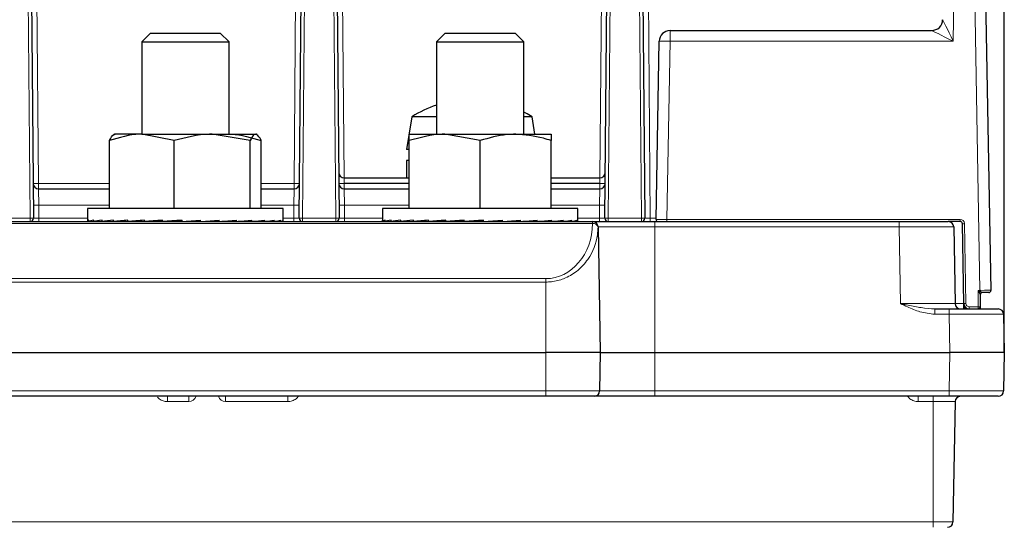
# Paper-space layout 'Blatt3' of a CAD drawing. Header units: millimetres. Extents: x 5 to 418, y 2 to 292.
# Tile 32 of 39: x 252 to 312, y 130 to 161. Entities that reach past the tile are written whole.
import ezdxf

# ---------------------------------------------------------------- set-up
doc = ezdxf.new("R2010")
doc.units = ezdxf.units.MM
doc.layers.add('SLD-0', color=7, linetype='Continuous')
doc.styles.add('SLDTEXTSTYLE1', font='TXT', dxfattribs={"width": 0.605})
doc.dimstyles.new('SLDDIMSTYLE5', dxfattribs={"dimtxt": 3.5, "dimasz": 3.302, "dimexe": 0, "dimexo": 0.0625, "dimgap": 0.875, "dimtad": 1, "dimlfac": 1.5, "dimrnd": 1e-09, "dimzin": 12, "dimdsep": 46, "dimtxsty": 'SLDTEXTSTYLE1', "dimsah": 1, "dimcen": 0.09, "dimadec": 0, "dimazin": 3, "dimtfac": 1, "dimtofl": 0, "dimtmove": 0, "dimatfit": 3, "dimfxl": 1, "dimfrac": 2, "dimtolj": 1, "dimtzin": 12, "dimarcsym": 0})

# ---------------------------------------------------------------- blocks, each defined once
blk = doc.blocks.new('_D_20')
at = {"layer": 'SLD-0', "color": 7}
for p, q in [((146.109, 140.802), (146.109, 272.649)), ((312.109, 140.802), (312.109, 272.649)), ((146.109, 271.649), (312.109, 271.649))]:
    blk.add_line(p, q, dxfattribs=at)
for points in [[(146.109, 271.649), (149.411, 271.141), (149.411, 272.157)], [(312.109, 271.649), (308.807, 272.157), (308.807, 271.141)]]:
    blk.add_solid(points, dxfattribs=at)
at = {"layer": 'SLD-0', "color": 7, "insert": (225.099, 276.16), "char_height": 3.5, "attachment_point": 1, "style": 'SLDTEXTSTYLE1'}
blk.add_mtext('249', dxfattribs=at)

psp = doc.layouts.new('Blatt3')

# ---------------------------------------------------------------- linework, layer by layer
at = {"color": 7, "linetype": 'Continuous', "lineweight": 18}
for p, q in [((310.6226, 144.6044), (309.6658, 198.0044)), ((309.3053, 195.3396), (308.9952, 159.8146)), ((252.6288, 149.0036), (252.2929, 187.4918)), ((269.5927, 187.4918), (269.2568, 149.0036)), ((271.2955, 149.0036), (270.9596, 187.4918)), ((288.2593, 187.4918), (287.9235, 149.0036)), ((289.9621, 149.0036), (289.6262, 187.4918)), ((252.9734, 170.6244), (253.1435, 151.1323)), ((268.7421, 151.1323), (268.9122, 170.6244)), ((271.6401, 170.6244), (271.8073, 151.4685)), ((287.4117, 151.4685), (287.5788, 170.6244)), ((290.3068, 170.6244), (290.4954, 149.0036)), ((291.7016, 159.8146), (291.7016, 160.4685)), ((291.7016, 159.8146), (291.5117, 148.9377)), ((308.9952, 159.8146), (291.7016, 159.8146)), ((253.1435, 151.1323), (253.1435, 150.8018)), ((253.1435, 151.1323), (257.4734, 151.1323)), ((266.7455, 151.1323), (268.7421, 151.1323)), ((268.7421, 151.1323), (268.7421, 150.8018)), ((271.8044, 151.4685), (271.8101, 151.1381)), ((271.8101, 151.1381), (271.8102, 151.1323)), ((275.7761, 151.1381), (271.8101, 151.1381)), ((271.8102, 151.1323), (275.7761, 151.1323)), ((271.8102, 151.1323), (271.8102, 150.8018)), ((287.4088, 151.1381), (284.4428, 151.1381)), ((284.4428, 151.1323), (287.4087, 151.1323)), ((287.4087, 151.1323), (287.4088, 151.1381)), ((287.4087, 151.1323), (287.4087, 150.8018)), ((287.4145, 151.4685), (287.4088, 151.1381)), ((253.1435, 150.8018), (253.1551, 149.8106)), ((268.7305, 149.8106), (268.7421, 150.8018)), ((271.8102, 150.8018), (271.8217, 149.8106)), ((287.3972, 149.8106), (287.4087, 150.8018)), ((253.1551, 149.8106), (253.1621, 149.0036)), ((257.4734, 149.8106), (253.1551, 149.8106)), ((268.7305, 149.8106), (266.7455, 149.8106)), ((268.7235, 149.0036), (268.7305, 149.8106)), ((271.8217, 149.8106), (271.8288, 149.0036)), ((275.7761, 149.8106), (271.8217, 149.8106)), ((287.3972, 149.8106), (284.4428, 149.8106)), ((287.3902, 149.0036), (287.3972, 149.8106)), ((286.9738, 148.6828), (237.2451, 148.6828)), ((250.5901, 149.0036), (252.6288, 149.0036)), ((252.6288, 149.0036), (252.6288, 148.8018)), ((253.1621, 149.0036), (253.1621, 148.8018)), ((253.1621, 149.0036), (256.1428, 149.0036)), ((268.0761, 149.0036), (268.7235, 149.0036)), ((268.7235, 149.0036), (268.7235, 148.8018)), ((269.2568, 149.0036), (271.2955, 149.0036)), ((269.2568, 149.0036), (269.2568, 148.8018)), ((271.2955, 149.0036), (271.2955, 148.8018)), ((271.8288, 149.0036), (271.8288, 148.8018)), ((271.8288, 149.0036), (274.1428, 149.0036)), ((286.0761, 149.0036), (287.3902, 149.0036)), ((286.9738, 148.6828), (286.9738, 148.8018)), ((287.3902, 149.0036), (287.3902, 148.8018)), ((287.9235, 149.0036), (287.9235, 148.8018)), ((287.9235, 149.0036), (289.9621, 149.0036)), ((289.9621, 149.0036), (289.9621, 148.8018)), ((290.4954, 149.0036), (290.4954, 148.8018)), ((290.4954, 149.0036), (290.8463, 149.0036)), ((290.7761, 148.4743), (290.7761, 148.8018)), ((291.5117, 148.9377), (309.416, 148.9377)), ((291.5117, 148.9377), (291.5117, 148.8018)), ((305.6893, 148.4743), (305.6893, 148.8018)), ((308.8815, 148.7405), (308.8804, 148.8018)), ((309.416, 148.9377), (309.416, 148.8018)), ((309.6826, 148.6758), (309.77, 143.8008)), ((287.3089, 148.4743), (287.3069, 148.4743)), ((290.7761, 148.4743), (287.3089, 148.4743)), ((290.7761, 148.4743), (290.7761, 140.8018)), ((305.6893, 148.4743), (290.7761, 148.4743)), ((305.7709, 143.796), (305.6893, 148.4743)), ((240.1095, 145.3177), (284.1095, 145.3177)), ((284.1095, 145.1092), (240.1095, 145.1092)), ((284.1095, 145.1092), (284.1095, 145.3177)), ((284.1095, 140.8018), (284.1095, 145.1092)), ((310.5095, 144.6044), (310.6226, 144.6044)), ((310.5095, 143.6044), (310.5095, 144.6044)), ((310.6226, 144.6044), (310.6253, 144.6032)), ((310.6253, 144.6032), (310.6478, 144.6045)), ((307.8626, 143.4685), (307.8626, 143.141)), ((308.7358, 143.141), (307.8626, 143.141)), ((308.7358, 143.4685), (308.7358, 143.141)), ((308.7766, 140.8018), (308.7358, 143.141)), ((309.9699, 143.6044), (309.9699, 143.4685)), ((309.9699, 143.6044), (310.5095, 143.6044)), ((310.5095, 143.6044), (310.5095, 143.4685)), ((284.1095, 138.4627), (284.1095, 140.8018)), ((290.7761, 140.8018), (290.7761, 138.4627)), ((308.7358, 138.4627), (308.7766, 140.8018)), ((240.1095, 138.4627), (284.1095, 138.4627)), ((284.1095, 138.4627), (287.402, 138.4627)), ((284.1095, 138.1352), (284.1095, 138.4627)), ((287.402, 138.4627), (290.7761, 138.4627)), ((290.7761, 138.1352), (290.7761, 138.4627)), ((290.7761, 138.4627), (308.7358, 138.4627)), ((308.7358, 138.1352), (308.7358, 138.4627)), ((261.0205, 137.8077), (261.0205, 138.1352)), ((262.3163, 137.8077), (261.0205, 137.8077)), ((262.3163, 137.8077), (262.3163, 138.1352)), ((264.5693, 137.8077), (264.5693, 138.1352)), ((268.3595, 137.8077), (264.5693, 137.8077)), ((268.3595, 137.8077), (268.3595, 138.1352)), ((306.8594, 137.8077), (306.8594, 138.1352)), ((307.7761, 137.8077), (306.8594, 137.8077)), ((307.7761, 137.8077), (307.7761, 138.1352)), ((309.1037, 137.8077), (307.7761, 137.8077)), ((307.7761, 130.4627), (307.7761, 137.8077)), ((150.4428, 130.4627), (307.7761, 130.4627)), ((307.7761, 130.4627), (308.9755, 130.4627)), ((307.7761, 130.1352), (307.7761, 130.4627))]:
    psp.add_line(p, q, dxfattribs=at)
at = {"color": 7, "linetype": 'Continuous', "lineweight": 25}
for p, q in [((310.3324, 198.0042), (311.2891, 144.6042)), ((252.4929, 187.4918), (252.8288, 149.0036)), ((269.0568, 149.0036), (269.3927, 187.4918)), ((271.1596, 187.4918), (271.4954, 149.0036)), ((287.7235, 149.0036), (288.0594, 187.4918)), ((289.8262, 187.4918), (290.1621, 149.0036)), ((259.9761, 160.3018), (259.4428, 159.7685)), ((259.9761, 160.3018), (264.2428, 160.3018)), ((264.7761, 159.7685), (264.2428, 160.3018)), ((277.9761, 160.3018), (277.4428, 159.7685)), ((277.9761, 160.3018), (281.3471, 160.3018)), ((281.3471, 160.3018), (282.2428, 160.3018)), ((282.7761, 159.7685), (282.2428, 160.3018)), ((291.7016, 160.4685), (307.6737, 160.4685)), ((259.4428, 159.7685), (259.4428, 154.1352)), ((259.4428, 159.7685), (264.7761, 159.7685)), ((264.7761, 154.1352), (264.7761, 159.7685)), ((277.4428, 159.7685), (277.4428, 154.1352)), ((277.4428, 159.7685), (281.6565, 159.7685)), ((281.6565, 159.7685), (282.7761, 159.7685)), ((282.7761, 154.1352), (282.7761, 159.7685)), ((290.8452, 148.9375), (291.035, 159.8135)), ((275.9428, 155.2018), (275.6095, 153.2018)), ((277.4428, 155.2018), (275.9428, 155.2018)), ((282.86, 155.2018), (282.7761, 155.2018)), ((283.2761, 155.2018), (282.86, 155.2018)), ((283.4539, 154.1352), (283.2761, 155.2018)), ((257.7761, 154.1352), (257.7346, 154.1112)), ((259.4476, 154.1352), (257.7762, 154.1352)), ((261.4218, 153.7481), (259.4476, 154.1352)), ((259.4476, 154.1352), (263.7398, 154.1352)), ((266.0579, 153.7481), (263.7398, 154.1352)), ((263.7398, 154.1352), (266.4017, 154.1352)), ((266.4843, 154.1112), (266.4428, 154.1352)), ((275.7761, 153.7481), (275.7761, 154.1352)), ((275.7761, 154.1352), (277.9428, 154.1352)), ((280.1095, 153.7481), (277.9428, 154.1352)), ((277.9428, 154.1352), (282.2761, 154.1352)), ((282.2761, 154.1352), (284.4428, 154.1352)), ((257.4734, 149.6018), (257.4734, 153.7481)), ((261.4218, 149.6018), (261.4218, 153.7481)), ((266.0579, 149.6018), (266.0579, 153.7481)), ((266.7455, 149.6018), (266.7455, 153.7481)), ((275.7761, 149.6018), (275.7761, 153.7481)), ((280.1095, 149.6018), (280.1095, 153.7481)), ((284.4428, 149.6018), (284.4428, 153.7481)), ((275.7761, 153.2018), (275.6095, 153.2018)), ((275.6095, 152.5352), (275.6095, 151.4685)), ((275.7761, 152.5352), (275.6095, 152.5352)), ((271.8044, 151.4685), (275.7761, 151.4685)), ((284.4428, 151.4685), (287.4145, 151.4685)), ((253.1435, 150.8018), (257.4734, 150.8018)), ((266.7455, 150.8018), (268.7421, 150.8018)), ((271.8102, 150.8018), (275.7761, 150.8018)), ((284.4428, 150.8018), (287.4087, 150.8018)), ((256.1428, 149.6018), (256.1428, 148.818)), ((268.0761, 149.6018), (256.1428, 149.6018)), ((268.0761, 148.818), (268.0761, 149.6018)), ((274.1428, 149.6018), (274.1428, 148.8685)), ((283.0928, 149.6018), (274.1428, 149.6018)), ((286.0761, 149.6018), (283.0928, 149.6018)), ((286.0761, 148.8685), (286.0761, 149.6018)), ((237.2451, 148.8018), (286.9738, 148.8018)), ((256.1475, 148.8018), (256.2159, 148.8023)), ((256.2159, 148.8018), (256.2159, 148.8818)), ((256.2159, 148.8018), (256.5107, 148.8038)), ((256.3082, 148.8018), (256.5107, 148.8032)), ((256.5107, 148.8018), (256.5107, 148.8818)), ((256.5107, 148.8018), (257.0207, 148.8055)), ((256.6919, 148.8018), (257.0207, 148.8043)), ((257.0207, 148.8018), (257.0207, 148.8818)), ((257.0207, 148.8018), (257.7263, 148.8074)), ((257.2838, 148.8018), (257.7263, 148.8055)), ((257.7263, 148.8018), (257.7263, 148.8818)), ((257.7263, 148.8018), (258.6003, 148.8098)), ((257.9188, 148.8036), (257.9188, 148.8018)), ((258.6003, 148.8018), (258.6003, 148.8818)), ((258.6003, 148.8018), (259.6092, 148.8133)), ((259.6092, 148.8018), (259.6092, 148.8818)), ((259.6092, 148.8018), (260.3534, 148.8137)), ((260.7142, 148.8018), (260.7142, 148.8818)), ((260.7142, 148.8018), (261.1295, 148.8137)), ((261.8727, 148.8018), (261.8727, 148.8818)), ((262.7633, 148.8137), (262.7633, 148.8628)), ((263.0404, 148.8018), (262.7633, 148.8137)), ((263.0404, 148.8018), (263.0404, 148.8818)), ((263.5583, 148.8137), (263.5583, 148.8379)), ((264.1723, 148.8018), (263.5583, 148.8137)), ((264.1723, 148.8018), (264.1723, 148.8818)), ((265.2249, 148.8018), (264.3297, 148.8133)), ((265.2249, 148.8018), (265.2249, 148.8818)), ((266.1578, 148.8018), (265.327, 148.8101)), ((266.1578, 148.8018), (266.1578, 148.8818)), ((266.9351, 148.8018), (266.2212, 148.8078)), ((266.3001, 148.8018), (266.3001, 148.8071)), ((266.4926, 148.8018), (266.3001, 148.8036)), ((266.4926, 148.8018), (266.4926, 148.8055)), ((266.9351, 148.8018), (266.9351, 148.8818)), ((267.1982, 148.8018), (266.9518, 148.8038)), ((267.527, 148.8018), (266.9704, 148.806)), ((267.1982, 148.8018), (267.1982, 148.8043)), ((267.527, 148.8018), (267.527, 148.8818)), ((267.7082, 148.8018), (267.5346, 148.8031)), ((267.9107, 148.8018), (267.5425, 148.8044)), ((267.7082, 148.8018), (267.7082, 148.8032)), ((267.9107, 148.8018), (267.9107, 148.8818)), ((268.0031, 148.8018), (267.9128, 148.8025)), ((268.0714, 148.8018), (267.9143, 148.8029)), ((268.0031, 148.8018), (268.0031, 148.8023)), ((268.0714, 148.8018), (268.0714, 148.8818)), ((274.146, 148.8018), (274.146, 148.8818)), ((274.146, 148.8018), (274.2987, 148.8029)), ((274.2225, 148.8018), (274.2987, 148.8024)), ((274.2987, 148.8018), (274.2987, 148.8818)), ((274.2987, 148.8018), (274.6746, 148.8044)), ((274.5252, 148.8018), (274.6746, 148.8029)), ((274.6746, 148.8018), (274.6746, 148.8818)), ((274.6746, 148.8018), (275.2595, 148.8061)), ((275.0426, 148.8018), (275.2595, 148.8036)), ((275.2595, 148.8018), (275.2595, 148.8818)), ((275.2595, 148.8018), (276.0307, 148.8082)), ((275.7546, 148.8018), (275.9188, 148.8034)), ((275.9188, 148.8073), (275.9188, 148.8018)), ((276.0307, 148.8018), (276.0307, 148.8818)), ((276.0307, 148.8018), (276.9587, 148.8109)), ((276.9587, 148.8018), (276.9587, 148.8818)), ((276.9587, 148.8018), (277.8965, 148.8137)), ((278.0077, 148.8018), (278.0077, 148.8818)), ((278.0077, 148.8018), (278.6333, 148.8137)), ((279.1375, 148.8018), (279.1375, 148.8818)), ((279.1375, 148.8018), (279.4268, 148.8137)), ((280.2466, 148.8699), (280.3047, 148.8818)), ((280.2466, 148.8137), (280.2466, 148.8699)), ((280.3047, 148.8018), (280.2466, 148.8137)), ((280.3047, 148.8018), (280.3047, 148.8818)), ((281.0611, 148.8137), (281.0611, 148.8538)), ((281.4643, 148.8018), (281.0611, 148.8137)), ((281.4643, 148.8018), (281.4643, 148.8818)), ((281.839, 148.8137), (281.839, 148.8283)), ((282.5719, 148.8018), (281.839, 148.8137)), ((282.5719, 148.8018), (282.5719, 148.8818)), ((283.5849, 148.8018), (282.7063, 148.812)), ((283.5849, 148.8018), (283.5849, 148.8818)), ((284.4643, 148.8018), (283.6713, 148.8091)), ((284.3001, 148.8018), (284.3001, 148.8034)), ((284.4643, 148.8018), (284.4643, 148.8818)), ((284.9594, 148.8018), (284.502, 148.8056)), ((285.1764, 148.8018), (284.5163, 148.8071)), ((284.9594, 148.8018), (284.9594, 148.8036)), ((285.1764, 148.8018), (285.1764, 148.8818)), ((285.5443, 148.8018), (285.1961, 148.8044)), ((285.6937, 148.8018), (285.2034, 148.8054)), ((285.5443, 148.8018), (285.5443, 148.8029)), ((285.6937, 148.8018), (285.6937, 148.8818)), ((285.9203, 148.8018), (285.7015, 148.8033)), ((285.9964, 148.8018), (285.7039, 148.8038)), ((285.9203, 148.8018), (285.9203, 148.8024)), ((285.9964, 148.8018), (285.9964, 148.8818)), ((286.0729, 148.8018), (285.9976, 148.8023)), ((286.0729, 148.8018), (286.0729, 148.8552)), ((286.9756, 148.8018), (290.7761, 148.8018)), ((290.7761, 148.8018), (305.6893, 148.8018)), ((305.6893, 148.8018), (308.6888, 148.8018)), ((309.416, 148.8018), (308.6888, 148.8018)), ((309.6367, 143.7959), (309.5493, 148.6709)), ((287.3089, 148.4743), (287.4428, 140.8018)), ((309.0221, 148.4743), (309.1037, 143.796)), ((310.6428, 144.3365), (310.6428, 143.6018)), ((310.7725, 144.4692), (310.7761, 144.4685)), ((311.1558, 144.4685), (310.7761, 144.4685)), ((309.6391, 143.6592), (309.6367, 143.7959)), ((307.8626, 143.4685), (308.7358, 143.4685)), ((308.7358, 143.4685), (311.7353, 143.4685)), ((309.6425, 143.4685), (309.6391, 143.6592)), ((310.6428, 143.6018), (310.6428, 143.4685)), ((312.0686, 143.141), (312.1095, 140.8018)), ((240.1095, 140.8018), (284.1095, 140.8018)), ((287.4428, 140.8018), (284.1095, 140.8018)), ((287.4428, 140.8018), (287.402, 138.4627)), ((287.4428, 140.8018), (290.7761, 140.8018)), ((290.7761, 140.8018), (308.7766, 140.8018)), ((312.1095, 140.8018), (308.7766, 140.8018)), ((312.1095, 140.8018), (312.0686, 138.4627)), ((284.1095, 138.1352), (240.1095, 138.1352)), ((287.0687, 138.1352), (284.1095, 138.1352)), ((290.7761, 138.1352), (287.0687, 138.1352)), ((308.7358, 138.1352), (290.7761, 138.1352)), ((311.7353, 138.1352), (308.7358, 138.1352)), ((309.1037, 137.8077), (308.9755, 130.4627))]:
    psp.add_line(p, q, dxfattribs=at)
at = {"color": 7, "linetype": 'Continuous', "lineweight": 25, "flags": 128}
psp.add_lwpolyline([(283.2761, 155.2018), (282.9701, 155.3853), (282.7761, 155.4907)], dxfattribs=at)
at = {"color": 7, "linetype": 'Continuous', "lineweight": 25}
for centre, radius, start, end in [((307.6735, 161.1352), 0.6667, 270, 359.5), ((307.6737, 161.1351), 0.6666, 270.005124, 359.484409), ((291.7016, 159.8018), 0.6667, 90, 179), ((279.6095, 149.4331), 6.8354, 108.480177, 122.440387), ((271.8044, 151.8018), 0.3333, 180.5, 270), ((287.4145, 151.8018), 0.3333, 270, 359.5), ((253.1435, 151.1352), 0.3333, 180.5, 270), ((268.7421, 151.1352), 0.3333, 270, 359.5), ((271.8102, 151.1352), 0.3333, 180.5, 270), ((287.4087, 151.1352), 0.3333, 270, 359.5), ((252.6288, 149.0018), 0.2, 270, 0.5), ((269.2568, 149.0018), 0.2, 179.5, 270), ((271.2955, 149.0018), 0.2, 270, 0.5), ((286.9756, 148.4685), 0.3333, 1, 90), ((287.9235, 149.0018), 0.2, 179.5, 270), ((289.9621, 149.0018), 0.2, 270, 0.5), ((290.9785, 148.9352), 0.1333, 179, 270), ((308.6888, 148.4685), 0.3333, 1, 90), ((309.416, 148.6685), 0.1333, 1.02644, 90), ((310.7758, 144.3362), 0.133, 91.429006, 179.872372), ((310.7761, 144.3352), 0.1333, 90, 180), ((311.1558, 144.6018), 0.1333, 270, 1.02644), ((309.437, 143.8018), 0.3333, 181, 270), ((309.9699, 143.8018), 0.3333, 181.02644, 270), ((310.5095, 143.6018), 0.1333, 270, 0), ((311.7353, 143.1352), 0.3333, 1, 90), ((287.0687, 138.4685), 0.3333, 270, 359), ((311.7353, 138.4685), 0.3333, 270, 359), ((309.437, 137.8018), 0.3333, 90, 179), ((308.6423, 130.4685), 0.3333, 270, 359)]:
    psp.add_arc(centre, radius, start, end, dxfattribs=at)
at = {"color": 7, "linetype": 'Continuous', "lineweight": 18}
for centre, radius, start, end in [((291.3834, 151.1301), 8.6903, 87.902106, 92.297891), ((252.9769, 160.6822), 9.5514, 269.000202, 270.999798), ((268.9087, 160.6822), 9.5514, 269.000202, 270.999798), ((271.6435, 160.688), 9.5514, 269.000202, 270.999798), ((271.6435, 160.6822), 9.5514, 269.000202, 270.999798), ((287.5754, 160.6822), 9.5514, 269.000202, 270.999798), ((287.5754, 160.688), 9.5514, 269.000202, 270.999798), ((252.9884, 159.3605), 9.5514, 269.000202, 270.999798), ((268.8972, 159.3605), 9.5514, 269.000202, 270.999798), ((271.6551, 159.3605), 9.5514, 269.000202, 270.999798), ((287.5639, 159.3605), 9.5514, 269.000202, 270.999798), ((252.7288, 143.2737), 5.7308, 89.000202, 90.999798), ((269.1568, 143.2737), 5.7308, 89.000202, 90.999798), ((271.3955, 143.2737), 5.7308, 89.000202, 90.999798), ((286.9737, 148.4686), 0.3332, 0.981724, 89.982544), ((287.0178, 148.3827), 0.3033, 17.583591, 98.338041), ((287.8235, 143.2737), 5.7308, 89.000202, 90.999798), ((290.0621, 143.2737), 5.7308, 89.000202, 90.999798), ((309.416, 148.6711), 0.2667, 1.02644, 90), ((309.6805, 146.9362), 1.7397, 89.928317, 94.323048), ((310.8431, 144.2815), 0.3192, 127.876163, 145.367402), ((307.548, 144.6002), 3.0999, 358.766989, 0.08001), ((309.7678, 142.0612), 1.7397, 89.928317, 94.323048), ((309.9699, 143.8044), 0.2, 181.02644, 270), ((309.8678, 143.6831), 0.23, 185.962767, 248.915222), ((310.5428, 141.8661), 1.7386, 86.702227, 91.098178), ((262.3163, 138.2743), 0.4667, 270, 342.65166), ((264.5693, 138.2743), 0.4667, 197.34834, 270)]:
    psp.add_arc(centre, radius, start, end, dxfattribs=at)
for centre, major_axis, ratio, start_param, end_param in [((309.0069, 161.1352), (0.6667, 0.0058), 0.0191909, 3.1412576, 3.1602887), ((308.9952, 159.8018), (-0.6551, 1.3273), 0.0038268, 4.7201426, 6.2717403), ((308.9952, 159.8018), (1.3217, -0.6666), 0.0077196, 1.5746895, 3.1262872), ((253.1621, 149.0018), (0.3334, -0.0017), 0.0052347, 1.5709456, 3.1416657), ((268.7234, 149.0018), (0.3334, 0.0017), 0.0052347, 6.2831122, 7.8538324), ((271.8288, 149.0018), (0.3334, -0.0017), 0.0052347, 1.5709456, 3.1416657), ((284.1095, 148.7323), (0, 3.4147), 0.8389181, 3.1415927, 4.6978714), ((287.3901, 149.0018), (0.3334, 0.0017), 0.0052347, 6.2831122, 7.8538324), ((290.4955, 149.0018), (0.3334, -0.0017), 0.0052347, 1.5709456, 3.1416657), ((291.5119, 148.9352), (0.6667, -0.0023), 0.0038382, 1.5710778, 3.1415391), ((305.6883, 148.4685), (3.3337, 0.0058), 0.0017445, 0.0000274, 1.5705191), ((310.5095, 144.6018), (-0.1333, 0.2666), 0.0038404, 4.1964613, 4.7200688), ((310.5095, 144.6018), (0.2667, -0.1333), 0.0076794, 1.0709251, 1.5746356), ((310.6224, 144.6018), (0.6667, 0.0024), 0.0038381, 0.000055, 1.5325746), ((305.7698, 143.8018), (3.3339, -0.0058), 0.0017443, 4.7127271, 6.2832188), ((308.9698, 143.8018), (0.6669, -0.006), 0.0087185, 4.914755, 6.2834196), ((308.7349, 143.1352), (3.3337, 0.0058), 0.0017445, 0.0000274, 1.5705191), ((310.5095, 143.6018), (0, 0.1724), 0.7734591, 3.8281086, 4.712389), ((308.7349, 138.4685), (3.3337, -0.0058), 0.0017445, 4.7126662, 6.2831579)]:
    psp.add_ellipse(centre, major_axis=major_axis, ratio=ratio, start_param=start_param, end_param=end_param, dxfattribs=at)
at = {"color": 7, "linetype": 'Continuous', "lineweight": 25}
for centre, major_axis, ratio, start_param, end_param in [((262.1095, 148.8418), (5.9667, 0.024), 0.0682772, 2.9846545, 3.181004), ((262.1095, 148.8418), (5.9667, 0.1033), 0.0661666, 2.7874334, 2.9837829), ((262.1095, 148.8418), (5.9667, 0.1786), 0.061496, 2.5903887, 2.7867383), ((262.1095, 148.8418), (5.9667, 0.2469), 0.0544572, 2.3936267, 2.5899762), ((262.1095, 148.8418), (5.9667, 0.3056), 0.0453343, 2.1972089, 2.3935584), ((262.1095, 148.8418), (5.9667, 0.3524), 0.0344889, 2.001144, 2.1974936), ((262.1095, 148.8418), (5.9667, 0.3857), 0.0223419, 1.8053872, 2.0017368), ((262.1095, 148.8418), (4.1907, 0.2709), 0.0223419, 1.9087875, 2.0017368), ((262.1095, 148.8418), (5.9667, 0.4043), 0.0093562, 1.6098481, 1.8061976), ((262.1095, 148.8418), (4.1907, 0.2839), 0.0093562, 1.6098481, 1.8061976), ((262.1095, 148.8418), (5.9667, 0.4074), 0.0039795, 4.6724316, 4.8687812), ((262.1095, 148.8418), (5.9667, 0.395), 0.0171665, 4.8679164, 5.0642659), ((262.1095, 148.8418), (5.9667, 0.3676), 0.0297101, 5.0635721, 5.2599217), ((262.1095, 148.8418), (5.9667, 0.326), 0.0411351, 5.2595042, 5.4558538), ((262.1095, 148.8418), (5.9667, 0.2719), 0.0510015, 5.4557773, 5.6521268), ((262.1095, 148.8418), (5.9667, 0.2072), 0.0589218, 5.6524047, 5.8487543), ((262.1095, 148.8418), (5.9667, 0.1344), 0.0645783, 5.8493457, 6.0456952), ((262.1095, 148.8418), (5.9667, 0.0563), 0.0677404, 6.0465105, 6.24286), ((262.1095, 148.8418), (5.9667, -0.024), 0.0682772, 6.2437739, 6.2834596), ((280.1095, 148.8418), (5.9667, -0.0268), 0.0682475, 3.1091744, 3.1418994), ((280.1095, 148.8418), (5.9667, 0.0535), 0.0678047, 2.9119101, 3.1082596), ((280.1095, 148.8418), (5.9667, 0.1317), 0.0647341, 2.7147395, 2.911089), ((280.1095, 148.8418), (5.9667, 0.2048), 0.0591626, 2.5177888, 2.7141383), ((280.1095, 148.8418), (5.9667, 0.2698), 0.0513177, 2.3211492, 2.5174988), ((280.1095, 148.8418), (5.9667, 0.3243), 0.041514, 2.1248635, 2.3212131), ((280.1095, 148.8418), (5.9667, 0.3663), 0.030137, 1.9289201, 2.1252697), ((280.1095, 148.8418), (4.1907, 0.2573), 0.030137, 2.0943161, 2.1252697), ((280.1095, 148.8418), (5.9667, 0.3943), 0.0176251, 1.7332562, 1.9296057), ((280.1095, 148.8418), (4.1907, 0.2769), 0.0176251, 1.8036933, 1.9296057), ((280.1095, 148.8418), (5.9667, 0.4072), 0.0044525, 1.5377675, 1.7341171), ((280.1095, 148.8418), (4.1907, 0.286), 0.0044525, 1.5377675, 1.7341171), ((280.1095, 148.8418), (5.9667, 0.4046), 0.0088865, 4.7445113, 4.9408608), ((280.1095, 148.8418), (5.9667, 0.3866), 0.0218931, 4.9400448, 5.1363944), ((280.1095, 148.8418), (5.9667, 0.3538), 0.0340779, 5.1357921, 5.3321417), ((280.1095, 148.8418), (5.9667, 0.3074), 0.044977, 5.331845, 5.5281946), ((280.1095, 148.8418), (5.9667, 0.2492), 0.0541674, 5.5282501, 5.7245996), ((280.1095, 148.8418), (5.9667, 0.1812), 0.0612856, 5.7250007, 5.9213502), ((280.1095, 148.8418), (5.9667, 0.1061), 0.066044, 5.9220369, 6.1183865), ((280.1095, 148.8418), (5.9667, 0.0268), 0.0682475, 6.119254, 6.2828786)]:
    psp.add_ellipse(centre, major_axis=major_axis, ratio=ratio, start_param=start_param, end_param=end_param, dxfattribs=at)
for points, knots in [([(259.4476, 154.1352), (259.4008, 154.1348), (258.7342, 154.1293), (258.0809, 153.9318), (257.4734, 153.7481)], [0, 0, 0, 0, 0.0702148, 1, 1, 1, 1]), ([(257.4734, 153.7481), (257.5593, 153.9046), (257.6727, 154.1112), (257.789, 154.1305), (257.8172, 154.1352)], [0, 0, 0, 0, 0.75737, 1, 1, 1, 1]), ([(263.7398, 154.1352), (263.6849, 154.1348), (262.9021, 154.1293), (262.135, 153.9318), (261.4218, 153.7481)], [0, 0, 0, 0, 0.0702148, 1, 1, 1, 1]), ([(264.7713, 154.1352), (264.8181, 154.1348), (265.4848, 154.1293), (266.1381, 153.9318), (266.7455, 153.7481)], [0, 0, 0, 0, 0.07021477, 1, 1, 1, 1]), ([(266.4017, 154.1352), (266.3735, 154.1305), (266.2571, 154.1112), (266.1437, 153.9046), (266.0579, 153.7481)], [0, 0, 0, 0, 0.24263, 1, 1, 1, 1]), ([(266.7455, 153.7481), (266.7203, 153.7993), (266.6083, 154.0272), (266.4919, 154.088), (266.4017, 154.1352)], [0, 0, 0, 0, 0.2247011, 1, 1, 1, 1]), ([(277.9428, 154.1352), (277.8914, 154.1348), (277.1598, 154.1293), (276.4428, 153.9318), (275.7761, 153.7481)], [0, 0, 0, 0, 0.0702148, 1, 1, 1, 1]), ([(282.2761, 154.1352), (282.0982, 154.1305), (281.365, 154.1112), (280.6506, 153.9046), (280.1095, 153.7481)], [0, 0, 0, 0, 0.24263, 1, 1, 1, 1]), ([(284.4428, 153.7481), (284.2842, 153.7993), (283.5785, 154.0272), (282.8449, 154.088), (282.2761, 154.1352)], [0, 0, 0, 0, 0.2247011, 1, 1, 1, 1]), ([(284.4428, 154.1352), (284.4428, 154.1348), (284.4428, 154.1293), (284.4428, 153.9318), (284.4428, 153.7481)], [0, 0, 0, 0, 0.0702148, 1, 1, 1, 1]), ([(310.6364, 144.5359), (310.6268, 144.5273), (310.6063, 144.5092), (310.5867, 144.4856), (310.5774, 144.4725), (310.5761, 144.4707)], [0, 0, 0, 0, 0.4375991, 0.9240373, 1, 1, 1, 1]), ([(310.6382, 144.5397), (310.6373, 144.5504), (310.6362, 144.5647), (310.6337, 144.5827), (310.6319, 144.5916), (310.6301, 144.5975), (310.6279, 144.6012), (310.6265, 144.6026), (310.6256, 144.6031), (310.6253, 144.6032)], [0, 0, 0, 0, 0.5088901, 0.6854227, 0.8031656, 0.9119849, 0.9554657, 0.9876871, 1, 1, 1, 1]), ([(310.6382, 144.5397), (310.6382, 144.5392), (310.6382, 144.5381), (310.6374, 144.5368), (310.6367, 144.5362), (310.6364, 144.5359)], [0, 0, 0, 0, 0.3720903, 0.7467066, 1, 1, 1, 1])]:
    psp.add_open_spline(points, degree=3, knots=knots, dxfattribs=at)
at = {"color": 7, "linetype": 'Continuous', "lineweight": 18}
for points, knots in [([(287.3069, 148.4743), (287.2976, 148.3121), (287.2588, 147.6332), (286.8893, 146.6647), (286.0794, 145.7731), (285.286, 145.3085), (284.6048, 145.1268), (284.2255, 145.1133), (284.1095, 145.1092)], [0, 0, 0, 0, 0.1086543, 0.4546845, 0.6544148, 0.8149314, 0.9433535, 1, 1, 1, 1]), ([(310.5805, 144.4629), (310.5792, 144.4652), (310.5778, 144.4678), (310.5763, 144.4704), (310.5761, 144.4707)], [0, 0, 0, 0, 0.86191401, 1, 1, 1, 1]), ([(310.6428, 144.3365), (310.6423, 144.339), (310.6415, 144.3428), (310.6351, 144.3581), (310.6205, 144.3881), (310.5994, 144.4272), (310.5845, 144.4553), (310.5805, 144.4629)], [0, 0, 0, 0, 0.1473709, 0.220808, 0.4689342, 0.8559254, 1, 1, 1, 1]), ([(310.6364, 144.5359), (310.6371, 144.5358), (310.6407, 144.535), (310.6443, 144.5342), (310.6471, 144.5335)], [0, 0, 0, 0, 0.19163652, 1, 1, 1, 1]), ([(310.6471, 144.5335), (310.6541, 144.5296), (310.681, 144.5148), (310.719, 144.4952), (310.7561, 144.4765), (310.7672, 144.4715), (310.7725, 144.4692)], [0, 0, 0, 0, 0.131763, 0.506216, 0.763751, 1, 1, 1, 1]), ([(307.8626, 143.141), (307.5581, 143.1784), (306.9794, 143.2496), (306.3039, 143.548), (305.9143, 143.7285), (305.7736, 143.7948), (305.7709, 143.796)], [0, 0, 0, 0, 0.4148818, 0.7884813, 0.9959439, 1, 1, 1, 1]), ([(307.8626, 143.4685), (307.589, 143.4884), (307.0501, 143.5275), (306.3664, 143.6715), (305.9451, 143.7591), (305.7892, 143.7921), (305.774, 143.7954), (305.7709, 143.796)], [0, 0, 0, 0, 0.3948771, 0.7777329, 0.9782923, 0.995594, 1, 1, 1, 1]), ([(261.0205, 137.8077), (260.9293, 137.8182), (260.7474, 137.8392), (260.5331, 137.9485), (260.4395, 138.0534), (260.4068, 138.0902)], [0, 0, 0, 0, 0.3949134, 0.7880865, 1, 1, 1, 1]), ([(269.0186, 138.1352), (268.9722, 138.0824), (268.8654, 137.9607), (268.6338, 137.8387), (268.4511, 137.818), (268.3595, 137.8077)], [0, 0, 0, 0, 0.2767814, 0.6375732, 1, 1, 1, 1]), ([(306.8594, 137.8077), (306.7678, 137.818), (306.5851, 137.8387), (306.3535, 137.9607), (306.2467, 138.0824), (306.2003, 138.1352)], [0, 0, 0, 0, 0.3624268, 0.7232186, 1, 1, 1, 1])]:
    psp.add_open_spline(points, degree=3, knots=knots, dxfattribs=at)

# ---------------------------------------------------------------- dimensions: what is measured, and where the dimension line sits
at = {"layer": 'SLD-0', "color": 7}
dim = psp.add_linear_dim(base=(312.1095, 271.6485), p1=(146.1095, 140.8018), p2=(312.1095, 140.8018), dimstyle='SLDDIMSTYLE5', dxfattribs=at)
dim.commit()
dim.dimension.update_dxf_attribs({"geometry": '_D_20', "text_midpoint": (229.1095, 271.6485), "dimtype": 160})

doc.saveas('drawing.dxf')
